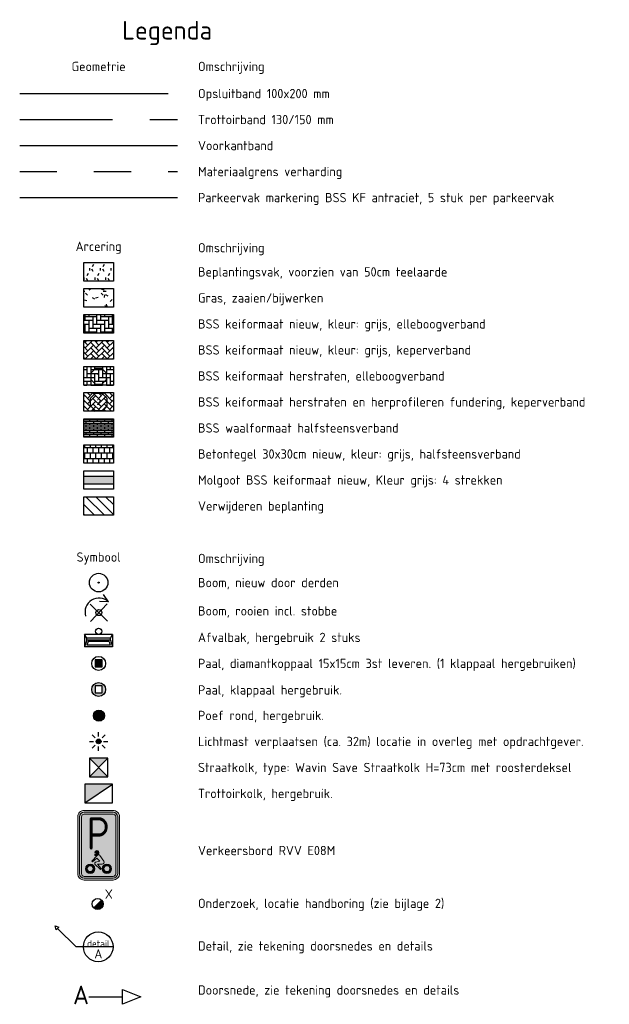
# Model space of a CAD drawing. Header units: metres. Extents: x 234325 to 234582, y 557584 to 557743.
# Tile 11 of 21: x 234550 to 234582, y 557584 to 557637. Entities that reach past the tile are written whole.
import ezdxf
from ezdxf.enums import TextEntityAlignment as Align

# ---------------------------------------------------------------- set-up
doc = ezdxf.new("R2010")
doc.units = ezdxf.units.M
for name, pattern in [('VH-OPSLUITBAND_100X200', [16, 8, -2, 4, -2]), ('VH-TROTTOIRBAND_130-150', [15, 5, -2, 2, -2, 2, -2]), ('XX-HIDDEN', [4, 2, -2])]:
    doc.linetypes.add(name, pattern=pattern)
doc.layers.get('0').update_dxf_attribs({"lineweight": 25})
for name, color, linetype, lineweight in [('N-WE-GR-BEPLANTING-A', 92, 'Continuous', 18), ('N-WE-GR-BEPLANTING-A-200', 92, 'Continuous', 18), ('N-WE-GR-BOOM-S', 90, 'Continuous', 25), ('N-WE-GR-GRAS-A', 62, 'Continuous', 18), ('N-WE-GR-GRAS-A-200', 62, 'Continuous', 18), ('N-WE-GR-VERWIJDEREN-A-200', 12, 'Continuous', 18), ('N-WE-IE-MEUBILAIR_WEGMEUBILAIR-S', 7, 'Continuous', 25), ('N-WE-IE-MEUBILAIR_WEGMEUBILAIR_LICHTMAST-S', 2, 'Continuous', 25), ('N-WE-IE-MEUBILAIR_WEGMEUBILAIR_PAAL-S', 7, 'Continuous', 25), ('N-WE-IE-MEUBILAIR_WEGMEUBILAIR_ZITBANK-V', 253, 'Continuous', 18), ('N-WE-MO-ONDERZOEK_BORING-S', 30, 'Continuous', 25), ('N-WE-RI-KOLK-S', 7, 'Continuous', 25), ('N-WE-VH-GOOT-G', 170, 'Continuous', 25), ('N-WE-VH-GOOT-V', 253, 'Continuous', 18), ('N-WE-VH-KANTOPSLUITING_OPSLUITBAND_100X200-G', 150, 'VH-OPSLUITBAND_100X200', 35), ('N-WE-VH-KANTOPSLUITING_TROTTOIRBAND_130 150-G', 7, 'VH-TROTTOIRBAND_130-150', 25), ('N-WE-VH-KANTOPSLUITING_VOORKANTBAND-G', 7, 'Continuous', 25), ('N-WE-VH-MATERIAALGRENS-G', 7, 'XX-HIDDEN', 25), ('N-WE-VH-VERHARDING_BETONSTRAATSTEEN-A', 252, 'Continuous', 18), ('N-WE-VH-VERHARDING_BETONSTRAATSTEEN-A-200', 252, 'Continuous', 18), ('N-WE-VH-VERHARDING_TEGEL-A', 252, 'Continuous', 18), ('N-WE-VH-VERHARDING_TEGEL-A-200', 252, 'Continuous', 18), ('N-WE-VW-MARKERING_PARKEERVAK-G', 7, 'Continuous', 25), ('N-WE-VW-VERKEERSTEKEN_BORD_E-S', 7, 'Continuous', 25), ('X-XX-AL-LEGENDA-T18', 10, 'Continuous', 18), ('X-XX-AL-LEGENDA-T25', 7, 'Continuous', 25), ('X-XX-AL-LEGENDA-T50', 130, 'Continuous', 50), ('X-XX-AL-VERWIJZING-S', 7, 'Continuous', 25)]:
    doc.layers.add(name, color=color, linetype=linetype, lineweight=lineweight)
doc.styles.add('NLCS-ISO', font='NLCS-ISO.ttf')
doc.styles.add('NLCS-ISO-MM1-T25', font='NLCS-ISO.ttf', dxfattribs={"height": 2.5})
doc.styles.add('NLCS-ISO-MM1-T50', font='NLCS-ISO.ttf', dxfattribs={"height": 5})
doc.styles.add('NLCS-ISO-MM200-T18', font='NLCS-ISO.ttf', dxfattribs={"height": 360})
doc.styles.add('NLCS-RVV-M200-T25', font='NLCS-RVV.ttf')

# ---------------------------------------------------------------- blocks, each defined once
blk = doc.blocks.new('SAL-LEGENDASYM455')
at = {"ltscale": 0.1}
h = blk.add_hatch(color=256, dxfattribs=at)
edge = h.paths.add_edge_path()
edge.add_arc((7.366995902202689e-12, -5.115907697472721e-12), 0.15, 0, 360)
for centre, radius in [((0, 0), 2.5), ((7.366995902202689e-12, -5.115907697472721e-12), 0.04499999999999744)]:
    blk.add_circle(centre, radius)
blk.add_circle((7.366995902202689e-12, -5.115907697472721e-12), 0.15, dxfattribs=at)
blk = doc.blocks.new('SAL-LEGENDASYM630')
at = {"linetype": 'Continuous'}
for p, q in [((0.4, -0.09074999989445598), (-0.4, -0.09075000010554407)), ((-0.34, -0.1953104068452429), (-0.4, -0.09074999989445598)), ((-0.34, -0.252406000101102), (-0.4, -0.440749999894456)), ((0.3400000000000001, -0.1953104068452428), (-0.3399999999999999, -0.1953104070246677)), ((-0.34, -0.2524060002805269), (-0.34, -0.1953104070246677)), ((0.3400000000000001, -0.252406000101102), (-0.34, -0.2524060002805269)), ((0.3400000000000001, -0.1953104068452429), (0.4, -0.09074999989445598)), ((0.3400000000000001, -0.252406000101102), (0.3400000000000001, -0.1953104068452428)), ((0.3400000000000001, -0.252406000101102), (0.4, -0.440749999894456)), ((0.4, -0.440749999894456), (-0.4, -0.440750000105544)), ((-0.3017092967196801, -0.2969340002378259), (-0.3334724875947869, -0.3966407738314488)), ((0.3334724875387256, -0.3966407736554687), (-0.3334724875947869, -0.3966407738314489)), ((0.3017092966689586, -0.2969340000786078), (-0.3017092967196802, -0.2969340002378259)), ((0.3017092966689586, -0.2969340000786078), (0.3334724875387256, -0.3966407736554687))]:
    blk.add_line(p, q, dxfattribs=at)
for p, q in [((-0.4, -0.09075000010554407), (-0.4, -0.440750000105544)), ((0.4, -0.09074999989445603), (0.4, -0.440749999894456))]:
    blk.add_line(p, q)
blk.add_circle((0, 0), 0.09075000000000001, dxfattribs=at)
blk = doc.blocks.new('SAL-LEGENDASYM2879')
h = blk.add_hatch(color=2)
edge = h.paths.add_edge_path()
edge.add_arc((0, 0), 0.7698654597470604, 0, 360)
at = {"color": 2}
for p, q in [((-3.000000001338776, 4.656612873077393e-09), (-1.624763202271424, 2.328306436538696e-09)), ((-2.121320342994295, 2.121320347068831), (-1.148881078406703, 1.148881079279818)), ((-8.731149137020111e-10, 1.624763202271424), (-2.91038304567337e-10, 3.000000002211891)), ((1.148881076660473, 1.148881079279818), (2.121320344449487, 2.121320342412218)), ((-2.121320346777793, -2.121320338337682), (-1.148881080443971, -1.148881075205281)), ((-3.783497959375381e-09, -2.999999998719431), (-2.91038304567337e-09, -1.624763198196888)), ((1.148881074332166, -1.148881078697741), (2.12132034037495, -2.121320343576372)), ((1.624763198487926, -1.746229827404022e-09), (2.99999999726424, -1.164153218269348e-09))]:
    blk.add_line(p, q, dxfattribs=at)
blk.add_circle((0, 0), 0.7698654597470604, dxfattribs=at)
at = {"color": 2, "style": 'NLCS-ISO'}
blk.add_attdef('TYPE', text='', height=1.8, dxfattribs=at).set_placement((-2.91038304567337e-10, 3.000000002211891), align=Align.BOTTOM_CENTER)
blk = doc.blocks.new('SAL-LEGENDASYM2855')
h = blk.add_hatch(color=256)
h.dxf.hatch_style = 1
h.paths.add_polyline_path([(0.7499999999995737, 1.500000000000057), (-0.7500000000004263, 1.500000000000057), (-4.263256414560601e-13, 0.7500000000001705)])
h.paths.add_polyline_path([(-4.262840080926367e-13, 0.7500000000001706), (-0.7500000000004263, 2.842170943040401e-13), (0.7499999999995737, 2.842170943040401e-13)])
for p, q in [((-0.7500000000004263, 2.842170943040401e-13), (0.7499999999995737, 1.500000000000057)), ((0.7499999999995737, 2.842170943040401e-13), (-0.7500000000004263, 1.500000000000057))]:
    blk.add_line(p, q)
at = {"flags": 128}
blk.add_lwpolyline([(-0.7500000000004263, 2.842170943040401e-13), (0.7499999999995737, 2.842170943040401e-13), (0.7499999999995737, 1.500000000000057), (-0.7500000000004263, 1.500000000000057)], close=True, dxfattribs=at)
blk = doc.blocks.new('SAL-LEGENDASYM2133')
blk.add_hatch(color=256).paths.add_polyline_path([(1.125000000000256, 1.499999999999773), (-1.124999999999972, 1.499999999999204), (-1.124999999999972, 5.684341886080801e-13)])
blk.add_line((-1.124999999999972, 0), (1.124999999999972, 1.499999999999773))
at = {"flags": 128}
blk.add_lwpolyline([(-1.124999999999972, 0), (1.124999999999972, 0), (1.124999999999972, 1.499999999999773), (-1.124999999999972, 1.499999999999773)], close=True, dxfattribs=at)
blk = doc.blocks.new('SAL-LEGENDASYMe2105')
at = {"true_color": 0x007dc8}
h = blk.add_hatch(color=152, dxfattribs=at)
h.dxf.hatch_style = 1
h.paths.add_polyline_path([(-2.25, 3.050000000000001), (-2.25, -3.05, 0.4142135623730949), (-1.550000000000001, -3.749999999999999), (-2.296212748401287e-16, -3.75), (-2.173748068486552e-16, -3.55), (-1.550000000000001, -3.549999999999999, -0.414213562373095), (-2.05, -3.05), (-2.05, 3.050000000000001, -0.4142135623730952), (-1.55, 3.550000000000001), (1.10555322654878e-15, 3.550000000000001), (1.117799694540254e-15, 3.75), (-1.55, 3.75, 0.4142135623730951)])
at = {"true_color": 0xffffff}
h = blk.add_hatch(color=7, dxfattribs=at)
h.dxf.hatch_style = 1
h.paths.add_polyline_path([(-1.55, -3.349999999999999, -0.4142135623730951), (-1.85, -3.049999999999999), (-1.85, 3.05, -0.4142135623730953), (-1.55, 3.35), (8.157510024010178e-16, 3.35), (8.835086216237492e-16, 3.550000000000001), (-1.55, 3.550000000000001, 0.4142135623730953), (-2.05, 3.050000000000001), (-2.05, -3.05, 0.4142135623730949), (-1.550000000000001, -3.549999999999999), (-3.839082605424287e-16, -3.55), (-3.161506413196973e-16, -3.35)])
at = {"true_color": 0x007dc8}
h = blk.add_hatch(color=152, dxfattribs=at)
h.dxf.hatch_style = 1
edge = h.paths.add_edge_path()
edge.add_line((-1.55, -3.349999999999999), (1.55, -3.35))
edge.add_arc((1.55, -3.05), 0.2999999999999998, 270.0000000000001, 360)
edge.add_line((1.85, -3.05), (1.850000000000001, 3.05))
edge.add_arc((1.55, 3.05), 0.3, 0, 89.99999999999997)
edge.add_line((1.550000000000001, 3.35), (-1.55, 3.35))
edge.add_arc((-1.55, 3.05), 0.2999999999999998, 90.00000000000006, 180)
edge.add_line((-1.85, 3.05), (-1.85, -3.05))
edge.add_arc((-1.55, -3.049999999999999), 0.2999999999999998, 180.0000000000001, 270)
h = blk.add_hatch(color=152, dxfattribs=at)
h.dxf.hatch_style = 1
h.paths.add_polyline_path([(1.550000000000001, 3.75), (1.117799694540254e-15, 3.75), (1.10555322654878e-15, 3.550000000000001), (1.550000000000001, 3.550000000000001, -0.414213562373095), (2.050000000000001, 3.050000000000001), (2.050000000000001, -3.05, -0.4142135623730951), (1.55, -3.55), (-2.173748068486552e-16, -3.55), (-2.296212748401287e-16, -3.75), (1.55, -3.75, 0.4142135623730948), (2.25, -3.05), (2.250000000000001, 3.050000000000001, 0.4142135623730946)])
at = {"true_color": 0xffffff}
h = blk.add_hatch(color=7, dxfattribs=at)
h.dxf.hatch_style = 1
h.paths.add_polyline_path([(-4.271729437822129e-16, -3.35), (-3.839082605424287e-16, -3.55), (1.55, -3.55, 0.4142135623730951), (2.050000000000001, -3.05), (2.050000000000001, 3.050000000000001, 0.414213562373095), (1.550000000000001, 3.550000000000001), (8.835086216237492e-16, 3.550000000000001), (8.157510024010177e-16, 3.349999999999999), (1.550000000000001, 3.35, -0.4142135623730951), (1.850000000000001, 3.05), (1.85, -3.05, -0.4142135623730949), (1.55, -3.35)])
h = blk.add_hatch(color=7, dxfattribs=at)
h.dxf.hatch_style = 1
edge = h.paths.add_edge_path()
edge.add_line((-0.7247112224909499, -1.701265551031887), (-0.1744349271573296, -1.087988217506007))
edge.add_arc((-0.02410283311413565, -1.222876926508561), 0.2019769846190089, 34.321764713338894, 138.0992746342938, ccw=False)
edge.add_line((0.1427067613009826, -1.108994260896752), (0.5627592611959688, -1.703367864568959))
edge.add_arc((0.3941917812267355, -1.822496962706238), 0.2064139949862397, -89.85115614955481, 35.24940645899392, ccw=False)
edge.add_line((0.3947280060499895, -2.028910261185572), (-0.1345336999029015, -2.028910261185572))
edge.add_line((-0.1345336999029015, -2.028910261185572), (0.272913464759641, -2.505665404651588))
edge.add_line((0.2729134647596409, -2.505665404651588), (0.2015031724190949, -2.625377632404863))
edge.add_line((0.2015031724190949, -2.625377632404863), (-0.3939147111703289, -2.029714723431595))
edge.add_arc((-0.3134583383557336, -1.949291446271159), 0.1137590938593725, 92.97266257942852, 224.9882132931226, ccw=False)
edge.add_line((-0.3193578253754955, -1.835685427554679), (0.1259053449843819, -1.72856998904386))
edge.add_line((0.1259053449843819, -1.72856998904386), (-0.1891425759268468, -1.37362938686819))
edge.add_line((-0.1891425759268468, -1.37362938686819), (-0.6490963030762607, -1.776880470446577))
edge.add_line((-0.6490963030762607, -1.776880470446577), (-0.7247112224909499, -1.701265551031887))
h = blk.add_hatch(color=7, dxfattribs=at)
h.dxf.hatch_style = 1
edge = h.paths.add_edge_path()
edge.add_arc((-0.03004492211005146, -1.218812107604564), 0.2463365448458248, 90.36702402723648, 147.3451177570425, ccw=False)
edge.add_arc((-0.2177348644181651, -0.8128364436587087), 0.2452018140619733, 319.3774826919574, 365.9664954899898)
edge.add_arc((-0.2153868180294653, -0.8125910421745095), 0.2428409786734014, 5.966495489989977, 56.26203566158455)
edge.add_arc((-0.1998925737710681, -0.7893917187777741), 0.2149433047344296, 56.26203566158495, 111.3280283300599)
edge.add_arc((-0.1966295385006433, -0.7977488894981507), 0.2239149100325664, 111.3280283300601, 183.3302367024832)
edge.add_line((-0.4201663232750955, -0.8107563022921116), (-0.2437514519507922, -0.8107563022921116))
edge.add_line((-0.2437514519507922, -0.8107563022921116), (-0.2437514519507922, -0.9472699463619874))
edge.add_line((-0.2437514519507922, -0.9472699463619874), (-0.4201663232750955, -0.9472699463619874))
edge.add_line((-0.4201663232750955, -0.9472699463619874), (-0.4201663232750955, -1.085894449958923))
edge.add_line((-0.4201663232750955, -1.085894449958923), (-0.2374445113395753, -1.085894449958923))
h = blk.add_hatch(color=7, dxfattribs=at)
h.dxf.hatch_style = 1
h.paths.add_polyline_path([(-1.414149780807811, -2.52267613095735, 1), (-0.405757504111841, -2.52267613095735, 1)])
h.paths.add_polyline_path([(-0.5905159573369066, -2.52267613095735, -1), (-1.229391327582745, -2.52267613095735, -1)], flags=16)
h = blk.add_hatch(color=7, dxfattribs=at)
h.dxf.hatch_style = 1
h.paths.add_polyline_path([(0.3877813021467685, -2.52267613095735, 1), (1.396173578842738, -2.52267613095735, 1)])
h.paths.add_polyline_path([(1.211415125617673, -2.52267613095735, -1), (0.5725397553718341, -2.52267613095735, -1)], flags=16)
at = {"color": 152, "lineweight": 0, "true_color": 0x007dc8}
blk.add_lwpolyline([(-1.550000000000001, -3.75), (1.55, -3.75, 0.4142135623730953), (2.250000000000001, -3.050000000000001), (2.250000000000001, 3.05, 0.4142135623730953), (1.550000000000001, 3.75), (-1.549999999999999, 3.75, 0.4142135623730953), (-2.25, 3.050000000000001), (-2.25, -3.05, 0.4142135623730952)], format="xyb", close=True, dxfattribs=at)
at = {"color": 7, "lineweight": 0, "true_color": 0xffffff}
for points in [[(-1.55, -3.549999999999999), (1.55, -3.55, 0.414213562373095), (2.050000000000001, -3.05), (2.050000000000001, 3.05, 0.414213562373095), (1.550000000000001, 3.55), (-1.55, 3.55, 0.414213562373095), (-2.05, 3.05), (-2.05, -3.05, 0.414213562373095)], [(-1.55, -3.349999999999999), (1.55, -3.35, 0.4142135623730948), (1.85, -3.05), (1.850000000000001, 3.05, 0.4142135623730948), (1.550000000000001, 3.35), (-1.55, 3.35, 0.4142135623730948), (-1.85, 3.05), (-1.85, -3.05, 0.4142135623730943)], [(-0.7247112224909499, -1.701265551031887), (-0.1744349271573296, -1.087988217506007, -0.4865314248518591), (0.1427067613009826, -1.108994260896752), (0.5627592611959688, -1.703367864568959, -0.6074154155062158), (0.3947280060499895, -2.028910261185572), (-0.1345336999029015, -2.028910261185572), (0.2729134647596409, -2.505665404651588), (0.2015031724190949, -2.625377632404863), (-0.393914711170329, -2.029714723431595, -0.6495040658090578), (-0.3193578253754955, -1.835685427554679), (0.1259053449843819, -1.72856998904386), (-0.1891425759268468, -1.37362938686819), (-0.6490963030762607, -1.776880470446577)], [(-0.2374445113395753, -1.085894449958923, -0.253865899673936), (-0.03162288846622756, -0.9724806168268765, 0.2061301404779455), (0.02613865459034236, -0.7873484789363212, 0.2230479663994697), (-0.08051401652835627, -0.6106478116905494, 0.2450036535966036), (-0.2780689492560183, -0.5891691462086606, 0.324930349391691), (-0.4201663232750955, -0.8107563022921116), (-0.2437514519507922, -0.8107563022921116), (-0.2437514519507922, -0.9472699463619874), (-0.4201663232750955, -0.9472699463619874), (-0.4201663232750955, -1.085894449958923)]]:
    blk.add_lwpolyline(points, format="xyb", close=True, dxfattribs=at)
for centre, radius in [((-0.9099536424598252, -2.52267613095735), 0.5041961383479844), ((0.8919774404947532, -2.52267613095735), 0.5041961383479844), ((-0.9099536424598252, -2.52267613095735), 0.3194376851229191), ((0.8919774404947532, -2.52267613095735), 0.3194376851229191)]:
    blk.add_circle(centre, radius, dxfattribs=at)
at = {"color": 7, "true_color": 0xffffff, "style": 'NLCS-RVV-M200-T25', "width": 0.9}
blk.add_text('P', height=3.5, dxfattribs=at).set_placement((-0.048146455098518, 1.267231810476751), align=Align.MIDDLE_CENTER)
blk = doc.blocks.new('SAL-VERWIJZING_MATERIAALNUMMER_HERSTRATEN-SO')
at = {"flags": 128}
blk.add_lwpolyline([(-3.520325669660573, -1.457197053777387), (-1.458853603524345, -3.519639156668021), (1.457194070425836, -3.520325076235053), (3.519636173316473, -1.458853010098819), (3.520322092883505, 1.457194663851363), (1.458850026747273, 3.519636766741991), (-1.457197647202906, 3.520322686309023), (-3.519639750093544, 1.458850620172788), (-3.520325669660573, -1.457197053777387)], close=True, dxfattribs=at)
at = {"style": 'NLCS-ISO'}
blk.add_attdef('MATERIAALNUMMER', text='', height=2.5, dxfattribs=at).set_placement((-1.788388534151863e-06, -1.194963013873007e-06), align=Align.MIDDLE_CENTER)
blk = doc.blocks.new('SIE-WEG_PAAL_VAST-SO')
blk.add_hatch(color=256).paths.add_polyline_path([(0.09362552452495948, 0.09344250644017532), (-0.0932505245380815, 0.09344250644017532), (-0.09325052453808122, -0.09343354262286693), (0.09362552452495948, -0.09343354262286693)])
at = {"flags": 128}
blk.add_lwpolyline([(0.09362552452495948, 0.09344250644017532), (-0.09325052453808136, 0.09344250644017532), (-0.09325052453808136, -0.09343354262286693), (0.09362552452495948, -0.09343354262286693)], close=True, dxfattribs=at)
blk.add_circle((0.0004999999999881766, 1.195175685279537e-05), 0.1875)
blk = doc.blocks.new('SIE-WEG_PARKEERMAATREGEL_POEF_ROND')
blk.add_circle((-0.001437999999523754, 0.001187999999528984), 0.4)
blk = doc.blocks.new('SMO-BODEM_BORING_HANDMATIG-SO')
blk.add_hatch(color=256).paths.add_polyline_path([(-1.060409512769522, -1.060409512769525, 0.66034516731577), (1.476942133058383, 0.02305786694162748, 0.1932681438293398), (1.060409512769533, 1.060409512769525)])
blk.add_line((-1.060409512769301, -1.060409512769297), (1.060409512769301, 1.060409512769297))
at = {"color": 0, "linetype": 'Continuous'}
blk.add_circle((-0.02305786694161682, 0.02305786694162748), 1.5, dxfattribs=at)
at = {"style": 'NLCS-ISO'}
blk.add_attdef('NR', (1.916949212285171, 1.435036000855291), '', height=2.5, dxfattribs=at)
blk = doc.blocks.new('SAL-VERWIJZING_DETAIL_LINKSBOVEN-SO')
for p, q in [((0, 0), (2.121320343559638, -0.7071067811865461)), ((0.7071067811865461, -2.121320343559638), (0, 0)), ((2.121320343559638, -0.7071067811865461), (0.7071067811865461, -2.121320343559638)), ((11.31370849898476, -11.31370849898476), (1.414213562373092, -1.414213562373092)), ((31.31370849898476, -11.31370849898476), (11.31370849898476, -11.31370849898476))]:
    blk.add_line(p, q)
blk.add_circle((23.31370849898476, -11.31370849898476), 8)
at = {"lineweight": 50, "style": 'NLCS-ISO'}
blk.add_attdef('...', text='', height=5, dxfattribs=at).set_placement((23.31370849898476, -12.64913999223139), align=Align.BOTTOM_CENTER)
at = {"lineweight": 25, "style": 'NLCS-ISO'}
blk.add_attdef('..', text='', height=2.5, dxfattribs=at).set_placement((23.33056499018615, -12.5695205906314), align=Align.TOP_CENTER)
blk = doc.blocks.new('SAL-VERWIJZING_DOORSNEDE_RECHTS-SO')
for p, q in [((8.673617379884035e-19, 0), (9, -8.187903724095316e-16)), ((9, -2.000000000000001), (9, 1.999999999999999)), ((9, 1.999999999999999), (14, -1.269818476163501e-15)), ((14, -1.269818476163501e-15), (9, -2.000000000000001))]:
    blk.add_line(p, q)
at = {"lineweight": 50, "style": 'NLCS-ISO'}
blk.add_attdef('...', text='', height=5, dxfattribs=at).set_placement((0, 0.5270213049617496), align=Align.MIDDLE_RIGHT)
blk = doc.blocks.new('SGR-BOOM_VERPLANTEN-SO')
for p, q in [((0.5284999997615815, 0.5760000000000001), (0.04349999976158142, 0.595)), ((0.5284999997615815, 0.5760000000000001), (0.2684999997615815, 0.9710000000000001)), ((-0.4635, 0.463), (0.4635, -0.463)), ((0.4615, 0.464), (-0.4615, -0.464))]:
    blk.add_line(p, q)
blk.add_circle((2.384185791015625e-10, 0), 0.1620378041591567)
blk.add_arc((0.009475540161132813, 0.02762384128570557), 0.7551980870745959, 46.56272500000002, 195.5130777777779)
blk = doc.blocks.new('SIE-WEG_PAAL_UITNEEMBAAR-SO')
h = blk.add_hatch(color=256)
h.paths.add_polyline_path([(0.1875000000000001, 0, 1), (-0.1875, 0, 1)])
h.paths.add_polyline_path([(0.0931255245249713, -0.09344549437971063), (-0.09375052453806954, -0.09344549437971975), (-0.09375052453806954, 0.09343055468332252), (0.0931255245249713, 0.09343055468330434)], flags=16)
at = {"flags": 128}
blk.add_lwpolyline([(0.0931255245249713, 0.09343055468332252), (-0.09375052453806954, 0.09343055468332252), (-0.09375052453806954, -0.09344549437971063), (0.0931255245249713, -0.09344549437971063)], close=True, dxfattribs=at)
blk.add_circle((0, 0), 0.1875)

msp = doc.modelspace()

# ---------------------------------------------------------------- hatches: boundary and pattern name
at = {"layer": 'N-WE-GR-BEPLANTING-A-200', "lineweight": 25, "true_color": 0xafd9aa, "transparency": 33554559}
h = msp.add_hatch(dxfattribs=at)
h.set_pattern_fill('AGR-BEPLANTING_SOORT_01-SO', color=9, scale=0.1, pattern_type=2)
h.set_pattern_definition([(59.99999999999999, (33.93161362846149, -1.400000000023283), (-0.2886752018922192, 0.4999998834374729), [0.144338, -0.4330130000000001]), (120, (33.93161362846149, -1.400000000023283), (-0.5773502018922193, -1.165625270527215e-07), [0.1443379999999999, -0.4330129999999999]), (270, (33.93161362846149, -1.400000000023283), (0.288675, -0.5000000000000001), [0.125, -0.875])])
h.paths.add_polyline_path([(234553.779387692, 557623.895), (234555.379387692, 557623.895), (234555.379387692, 557622.895), (234553.779387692, 557622.895)])
at = {"layer": 'N-WE-GR-GRAS-A-200', "lineweight": 25, "true_color": 0x136734, "transparency": 33554559}
h = msp.add_hatch(dxfattribs=at)
h.set_pattern_fill('AGR-GRAS_01-SO', color=116, scale=0.05, pattern_type=2)
h.set_pattern_definition([(0, (33.93161362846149, -1.400000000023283), (1.25, 1.25), [0.15, -1]), (45, (34.43161362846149, -1.150000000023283), (-0.1414213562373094, 2.333452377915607), [0.15, -1]), (29.99999999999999, (34.03161362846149, -1.250000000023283), (0.2843266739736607, 1.607531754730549), [0.15, -1]), (15, (34.33161362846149, -0.800000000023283), (0.4820337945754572, 0.9056177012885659), [0.15, -1]), (135, (34.13161362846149, 1.099999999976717), (-0.03535533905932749, -0.8131727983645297), [0.15, -1]), (150, (35.43161362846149, -0.9000000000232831), (0.2696152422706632, -0.7330127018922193), [0.15, -1]), (165, (34.23161362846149, -1.350000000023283), (0.1793150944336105, -0.8762682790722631), [0.15, -1]), (85, (34.43161362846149, -0.9000000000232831), (-1.090846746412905, 1.300020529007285), [0.15, -1]), (99.99999999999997, (33.93161362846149, -1.400000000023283), (-1.390147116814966, 0.9733914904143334), [0.15, -0.9999999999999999])])
h.paths.add_polyline_path([(234553.779387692, 557622.495), (234555.379387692, 557622.495), (234555.379387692, 557621.495), (234553.779387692, 557621.495)])
at = {"layer": 'N-WE-GR-VERWIJDEREN-A-200', "transparency": 33554559}
h = msp.add_hatch(dxfattribs=at)
h.set_pattern_fill('AGR-VERWIJDEREN-SO', color=256, scale=0.5, pattern_type=2)
h.set_pattern_definition([(135, (0, 0), (-0.2651650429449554, -0.2651650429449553), [])])
h.paths.add_polyline_path([(234553.779387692, 557611.2949999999), (234555.379387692, 557611.2949999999), (234555.379387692, 557610.2949999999), (234553.779387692, 557610.2949999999)])
at = {"layer": 'N-WE-IE-MEUBILAIR_WEGMEUBILAIR_ZITBANK-V', "lineweight": 25, "true_color": 0x939598, "transparency": 33554559}
h = msp.add_hatch(color=252, dxfattribs=at)
h.dxf.hatch_style = 1
edge = h.paths.add_edge_path()
edge.add_ellipse((234554.5949479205, 557599.5128979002), major_axis=(-0.2121320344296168, 0.2121320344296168), ratio=0.9999999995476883, start_angle=0, end_angle=360)
at = {"layer": 'N-WE-VH-GOOT-V', "transparency": 33554559}
h = msp.add_hatch(color=256, dxfattribs=at)
h.dxf.hatch_style = 1
h.paths.add_polyline_path([(234553.779387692, 557612.3949999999), (234555.379387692, 557612.3949999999), (234555.379387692, 557611.995), (234553.779387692, 557611.995)])
at = {"layer": 'N-WE-VH-VERHARDING_BETONSTRAATSTEEN-A-200', "lineweight": 25, "transparency": 33554623}
h = msp.add_hatch(dxfattribs=at)
h.set_pattern_fill('AVH-BSS_KEIFORMAAT_ELLEBOOG-SO', color=256, scale=2, pattern_type=2)
h.set_pattern_definition([(0, (234448.213410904, 557717.8121017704), (0.21, 0.21), [0.63, -0.21]), (270, (234448.213410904, 557718.2321017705), (0.21, 0.21), [0.63, -0.21])])
h.paths.add_polyline_path([(234553.779387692, 557621.095), (234555.379387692, 557621.095), (234555.379387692, 557620.095), (234553.779387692, 557620.095)])
h = msp.add_hatch(dxfattribs=at)
h.set_pattern_fill('AVH-BSS_KEIFORMAAT_KEPER-SO', color=256, scale=2, angle=45, pattern_type=2)
h.set_pattern_definition([(45, (234414.8653357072, 557703.6449305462), (0, 0.29698484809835), [0.63, -0.21]), (315, (234414.5683508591, 557703.9419153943), (5.551115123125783e-17, 0.29698484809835), [0.63, -0.21])])
h.paths.add_polyline_path([(234553.779387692, 557619.695), (234555.379387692, 557619.695), (234555.379387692, 557618.695), (234553.779387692, 557618.695)])
h = msp.add_hatch(dxfattribs=at)
h.set_pattern_fill('AVH-BSS_KEIFORMAAT_ELLEBOOG-SO', color=256, scale=2, pattern_type=2)
h.set_pattern_definition([(0, (234414.7151524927, 557693.7367412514), (0.21, 0.21), [0.63, -0.21]), (270, (234414.7151524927, 557694.1567412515), (0.21, 0.21), [0.63, -0.21])])
h.paths.add_polyline_path([(234553.779387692, 557618.2949999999), (234555.379387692, 557618.2949999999), (234555.379387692, 557617.2949999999), (234553.779387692, 557617.2949999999)])
h = msp.add_hatch(dxfattribs=at)
h.set_pattern_fill('AVH-BSS_KEIFORMAAT_KEPER-SO', color=256, scale=2, angle=45, pattern_type=2)
h.set_pattern_definition([(45, (234420.9287667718, 557678.3618373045), (0, 0.29698484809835), [0.63, -0.21]), (315, (234420.6317819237, 557678.6588221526), (5.551115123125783e-17, 0.29698484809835), [0.63, -0.21])])
h.paths.add_polyline_path([(234553.779387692, 557616.8949999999), (234555.379387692, 557616.8949999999), (234555.379387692, 557615.8949999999), (234553.779387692, 557615.8949999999)])
at = {"layer": 'N-WE-VH-VERHARDING_BETONSTRAATSTEEN-A-200', "lineweight": 25, "true_color": 0x000000, "transparency": 33554623}
h = msp.add_hatch(dxfattribs=at)
h.set_pattern_fill('AVH-BSS_WAALFORMAAT_HALFST-SO', color=18, scale=2, angle=90, pattern_type=2)
h.set_pattern_definition([(180, (234438.7133809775, 557676.4565820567), (-1.224646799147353e-17, -0.1), []), (90, (234438.7133809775, 557676.4565820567), (-0.2, 0.1), [0.1, -0.1])])
h.paths.add_polyline_path([(234553.779387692, 557615.495), (234555.379387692, 557615.495), (234555.379387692, 557614.495), (234553.779387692, 557614.495)])
at = {"layer": 'N-WE-VH-VERHARDING_TEGEL-A-200', "lineweight": 25, "true_color": 0x000000, "transparency": 33554559}
h = msp.add_hatch(dxfattribs=at)
h.set_pattern_fill('AVH-TEGEL_300X300_HALFST-SO', color=18, angle=90, pattern_type=2)
h.set_pattern_definition([(90, (234431.8867797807, 557675.4482597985), (-0.15, 0.3), [0.3, -0.3]), (180, (234431.8867797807, 557675.4482597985), (-3.673940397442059e-17, -0.3), [])])
h.paths.add_polyline_path([(234553.779387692, 557614.095), (234555.379387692, 557614.095), (234555.379387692, 557613.095), (234553.779387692, 557613.095)])

# ---------------------------------------------------------------- linework, layer by layer
at = {"layer": 'N-WE-GR-BEPLANTING-A', "color": 7, "lineweight": 25}
msp.add_lwpolyline([(234553.779387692, 557623.895), (234555.379387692, 557623.895), (234555.379387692, 557622.895), (234553.779387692, 557622.895)], close=True, dxfattribs=at)
at = {"layer": 'N-WE-GR-GRAS-A', "color": 7, "lineweight": 25}
msp.add_lwpolyline([(234553.779387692, 557622.495), (234555.379387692, 557622.495), (234555.379387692, 557621.495), (234553.779387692, 557621.495)], close=True, dxfattribs=at)
at = {"layer": 'N-WE-VH-GOOT-G', "color": 7, "flags": 128}
for points in [[(234553.779387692, 557612.3949999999), (234555.379387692, 557612.3949999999)], [(234553.779387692, 557611.995), (234555.379387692, 557611.995)]]:
    msp.add_lwpolyline(points, dxfattribs=at)
at = {"layer": 'N-WE-VH-KANTOPSLUITING_OPSLUITBAND_100X200-G', "color": 7, "lineweight": 25}
msp.add_line((234550.329387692, 557632.995), (234558.829387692, 557632.995), dxfattribs=at)
at = {"layer": 'N-WE-VH-KANTOPSLUITING_TROTTOIRBAND_130 150-G', "color": 7, "lineweight": 25}
msp.add_line((234550.329387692, 557631.595), (234558.829387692, 557631.595), dxfattribs=at)
at = {"layer": 'N-WE-VH-KANTOPSLUITING_VOORKANTBAND-G', "lineweight": 25}
msp.add_line((234550.329387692, 557630.195), (234558.829387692, 557630.195), dxfattribs=at)
at = {"layer": 'N-WE-VH-MATERIAALGRENS-G', "lineweight": 25}
msp.add_line((234550.329387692, 557628.795), (234558.829387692, 557628.795), dxfattribs=at)
at = {"layer": 'N-WE-VH-VERHARDING_BETONSTRAATSTEEN-A', "color": 7, "lineweight": 25}
for points in [[(234553.779387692, 557621.095), (234555.379387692, 557621.095), (234555.379387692, 557620.095), (234553.779387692, 557620.095)], [(234553.779387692, 557619.695), (234555.379387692, 557619.695), (234555.379387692, 557618.695), (234553.779387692, 557618.695)], [(234553.779387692, 557618.2949999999), (234555.379387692, 557618.2949999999), (234555.379387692, 557617.2949999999), (234553.779387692, 557617.2949999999)], [(234553.779387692, 557616.8949999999), (234555.379387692, 557616.8949999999), (234555.379387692, 557615.8949999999), (234553.779387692, 557615.8949999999)], [(234553.779387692, 557615.495), (234555.379387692, 557615.495), (234555.379387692, 557614.495), (234553.779387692, 557614.495)]]:
    msp.add_lwpolyline(points, close=True, dxfattribs=at)
at = {"layer": 'N-WE-VH-VERHARDING_TEGEL-A', "color": 7, "lineweight": 25}
for points in [[(234553.779387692, 557614.095), (234555.379387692, 557614.095), (234555.379387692, 557613.095), (234553.779387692, 557613.095)], [(234553.779387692, 557612.695), (234555.379387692, 557612.695), (234555.379387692, 557611.695), (234553.779387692, 557611.695)], [(234553.779387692, 557611.2949999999), (234555.379387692, 557611.2949999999), (234555.379387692, 557610.2949999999), (234553.779387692, 557610.2949999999)]]:
    msp.add_lwpolyline(points, close=True, dxfattribs=at)
at = {"layer": 'N-WE-VW-MARKERING_PARKEERVAK-G', "lineweight": 25}
msp.add_line((234550.329387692, 557627.395), (234558.829387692, 557627.395), dxfattribs=at)

# ---------------------------------------------------------------- block references
at = {"layer": 'N-WE-GR-BOOM-S', "lineweight": 25, "xscale": 0.2, "yscale": 0.2, "zscale": 0.2}
msp.add_blockref('SAL-LEGENDASYM455', (234554.579387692, 557606.6718373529), dxfattribs=at)
at = {"layer": 'N-WE-GR-BOOM-S', "rotation": 1.120872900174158}
msp.add_blockref('SGR-BOOM_VERPLANTEN-SO', (234554.5921488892, 557605.0580752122), dxfattribs=at)
at = {"layer": 'N-WE-IE-MEUBILAIR_WEGMEUBILAIR-S', "lineweight": 25, "xscale": 1.881467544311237, "yscale": 1.881467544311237, "zscale": 1.881467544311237}
msp.add_blockref('SAL-LEGENDASYM630', (234554.5793876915, 557604.0516811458), dxfattribs=at)
at = {"layer": 'N-WE-IE-MEUBILAIR_WEGMEUBILAIR-S', "lineweight": 25, "xscale": 2, "yscale": 2, "zscale": 0.2, "rotation": 359.2893788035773}
msp.add_blockref('SIE-WEG_PAAL_VAST-SO', (234554.5791376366, 557602.3224214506), dxfattribs=at)
at = {"layer": 'N-WE-IE-MEUBILAIR_WEGMEUBILAIR-S', "lineweight": 25, "xscale": 0.7499999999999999, "yscale": 0.7499999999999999, "rotation": 13.4852124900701}
msp.add_blockref('SIE-WEG_PARKEERMAATREGEL_POEF_ROND', (234554.5962044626, 557599.5122829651), dxfattribs=at)
at = {"layer": 'N-WE-IE-MEUBILAIR_WEGMEUBILAIR_LICHTMAST-S', "color": 7, "lineweight": 25, "xscale": 0.1666666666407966, "yscale": 0.1666666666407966, "zscale": 0.1666666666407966}
msp.add_blockref('SAL-LEGENDASYM2879', (234554.5793876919, 557598.122424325), dxfattribs=at)
at = {"layer": 'N-WE-IE-MEUBILAIR_WEGMEUBILAIR_PAAL-S', "xscale": 2, "yscale": 2, "zscale": 0.2}
msp.add_blockref('SIE-WEG_PAAL_UITNEEMBAAR-SO', (234554.5801378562, 557600.9224329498), dxfattribs=at)
at = {"layer": 'N-WE-MO-ONDERZOEK_BORING-S', "xscale": 0.2, "yscale": 0.2, "zscale": 0.2}
msp.add_blockref('SMO-BODEM_BORING_HANDMATIG-SO', (234554.5296185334, 557589.3711083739), dxfattribs=at).add_auto_attribs({'NR': 'X'})
at = {"layer": 'N-WE-RI-KOLK-S', "lineweight": 25, "xscale": 0.6666666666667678, "yscale": 0.6666666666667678, "zscale": 0.6666666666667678}
for name, p in [('SAL-LEGENDASYM2855', (234554.5793876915, 557596.2224243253)), ('SAL-LEGENDASYM2133', (234554.5793876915, 557594.8224243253))]:
    msp.add_blockref(name, p, dxfattribs=at)
at = {"layer": 'N-WE-VW-VERKEERSTEKEN_BORD_E-S', "lineweight": 25, "xscale": 0.5, "yscale": 0.5, "zscale": 0.5}
msp.add_blockref('SAL-LEGENDASYMe2105', (234554.5793876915, 557592.5352781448, 0.5), dxfattribs=at)
at = {"layer": 'X-XX-AL-VERWIJZING-S', "lineweight": 25}
for p, xscale, yscale, zscale, values in [((234554.5793880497, 557617.777979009), 0.12, 0.12, 2, {'MATERIAALNUMMER': '1'}), ((234554.5793879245, 557616.3950001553), 0.13, 0.13, 0.2, {'MATERIAALNUMMER': '2'})]:
    msp.add_blockref('SAL-VERWIJZING_MATERIAALNUMMER_HERSTRATEN-SO', p, dxfattribs=dict(at, xscale=xscale, yscale=yscale, zscale=zscale)).add_auto_attribs(values)
ref = msp.add_blockref('SAL-VERWIJZING_DETAIL_LINKSBOVEN-SO', (234552.2306241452, 557588.2003400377), dxfattribs=dict(at, xscale=0.1, yscale=0.1, zscale=0.1))
ref.add_attrib('...', 'detail', dxfattribs={"layer": '0', "lineweight": 50, "height": 0.375, "style": 'NLCS-ISO'}).set_placement((234554.5619949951, 557586.9354260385), align=Align.BOTTOM_CENTER)
ref.add_attrib('..', 'A', dxfattribs={"layer": '0', "lineweight": 25, "height": 0.5, "style": 'NLCS-ISO'}).set_placement((234554.5636806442, 557586.9433879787), align=Align.TOP_CENTER)
at = {"layer": 'X-XX-AL-VERWIJZING-S', "xscale": 0.2, "yscale": 0.2, "zscale": 0.2}
msp.add_blockref('SAL-VERWIJZING_DOORSNEDE_RECHTS-SO', (234554.0603599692, 557584.3745454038), dxfattribs=at).add_auto_attribs({'...': 'A'})

# ---------------------------------------------------------------- texts
at = {"layer": 'X-XX-AL-LEGENDA-T18', "color": 7, "style": 'NLCS-ISO-MM200-T18'}
msp.add_text('Geometrie', height=0.5, dxfattribs=at).set_placement((234554.579387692, 557634.4533933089), align=Align.MIDDLE)
msp.add_text('Omschrijving', height=0.5, dxfattribs=at).set_placement((234559.929387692, 557634.4533933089), align=Align.MIDDLE_LEFT)
at = {"layer": 'X-XX-AL-LEGENDA-T18', "color": 7, "lineweight": 25, "style": 'NLCS-ISO-MM200-T18'}
for s, p in [('Arcering', (234554.579387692, 557624.695)), ('Symbool', (234554.579387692, 557607.9718373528))]:
    msp.add_text(s, height=0.5, dxfattribs=at).set_placement(p, align=Align.MIDDLE)
for p in [(234559.929387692, 557624.695), (234559.929387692, 557607.9718373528)]:
    msp.add_text('Omschrijving', height=0.5, dxfattribs=at).set_placement(p, align=Align.MIDDLE_LEFT)
at = {"layer": 'X-XX-AL-LEGENDA-T25', "lineweight": 25, "style": 'NLCS-ISO-MM1-T25'}
for s, p in [('Opsluitband 100x200 mm', (234559.929387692, 557632.995)), ('Trottoirband 130/150 mm', (234559.929387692, 557631.595)), ('Voorkantband', (234559.929387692, 557630.195)), ('Materiaalgrens verharding', (234559.929387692, 557628.795)), ('Parkeervak markering BSS KF antraciet, 5 stuk per parkeervak', (234559.929387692, 557627.395)), ('Beplantingsvak, voorzien van 50cm teelaarde', (234559.929387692, 557623.395)), ('Gras, zaaien/bijwerken', (234559.929387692, 557621.995)), ('BSS keiformaat nieuw, kleur: grijs, elleboogverband ', (234559.929387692, 557620.595)), ('BSS keiformaat nieuw, kleur: grijs, keperverband', (234559.929387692, 557619.195)), ('BSS keiformaat herstraten, elleboogverband ', (234559.929387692, 557617.7949999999)), ('BSS keiformaat herstraten en herprofileren fundering, keperverband', (234559.929387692, 557616.3949999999)), ('BSS waalformaat halfsteensverband', (234559.929387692, 557614.995)), ('Betontegel 30x30cm nieuw, kleur: grijs, halfsteensverband', (234559.929387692, 557613.595)), ('Molgoot BSS keiformaat nieuw, Kleur grijs: 4 strekken', (234559.929387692, 557612.195)), ('Verwijderen beplanting', (234559.929387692, 557610.7949999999)), ('Boom, nieuw door derden', (234559.929387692, 557606.6718373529)), ('Boom, rooien incl. stobbe', (234559.929387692, 557605.1486747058)), ('Afvalbak, hergebruik 2 stuks', (234559.9293876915, 557603.7224243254)), ('Paal, diamantkoppaal 15x15cm 3st leveren. (1 klappaal hergebruiken) ', (234559.9293876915, 557602.3224243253)), ('Paal, klappaal hergebruik. ', (234559.9293876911, 557600.8961739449)), ('Poef rond, hergebruik.', (234559.9293876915, 557599.5224243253)), ('Lichtmast verplaatsen (ca. 32m) locatie in overleg met opdrachtgever. ', (234559.9293876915, 557598.1224243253)), ('Straatkolk, type: Wavin Save Straatkolk H=73cm met roosterdeksel', (234559.9293876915, 557596.7224243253)), ('Trottoirkolk, hergebruik.', (234559.9293876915, 557595.3224243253)), ('Verkeersbord RVV E08M', (234559.9293876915, 557592.2513332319)), ('Onderzoek, locatie handboring (zie bijlage 2)', (234559.9293876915, 557589.4072835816)), ('Detail, zie tekening doorsnedes en details', (234559.9293876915, 557587.1161975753)), ('Doorsnede, zie tekening doorsnedes en details', (234559.9293876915, 557584.7442477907))]:
    msp.add_text(s, height=0.5, dxfattribs=at).set_placement(p, align=Align.MIDDLE_LEFT)
at = {"layer": 'X-XX-AL-LEGENDA-T50', "color": 7, "style": 'NLCS-ISO-MM1-T50'}
msp.add_text('Legenda', height=1, dxfattribs=at).set_placement((234558.26796753, 557636.2535757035), align=Align.MIDDLE)

doc.saveas('drawing.dxf')
